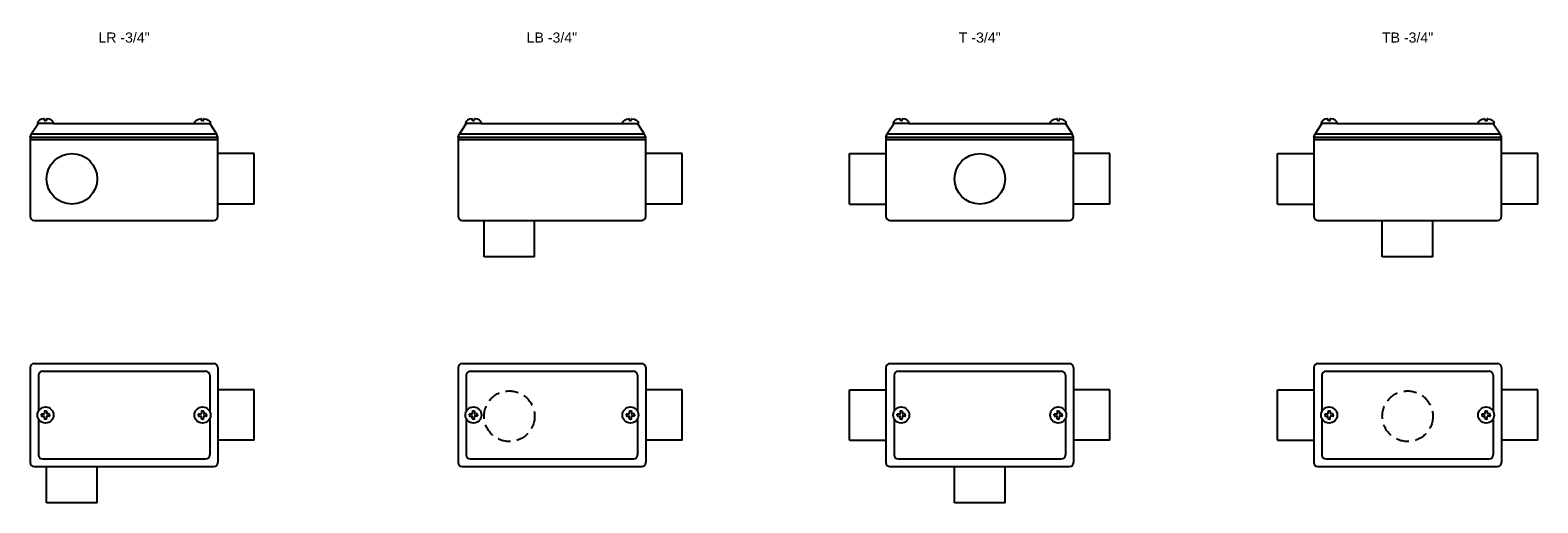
# Model space of a CAD drawing. Header units: millimetres. Extents: x -236 to 2679, y -77 to 688.
# Tile 2 of 3: x 1296 to 2043, y 173 to 408. Entities that reach past the tile are written whole.
import ezdxf
from ezdxf.enums import TextEntityAlignment as Align

# ---------------------------------------------------------------- set-up
doc = ezdxf.new("R2010")
doc.units = ezdxf.units.MM
doc.linetypes.add('HIDDEN', pattern=[9.525, 6.35, -3.175])
doc.layers.add('CONDULETE', color=8, linetype='Continuous')
doc.layers.add('FURO VASADO', color=251, linetype='HIDDEN')
doc.styles.get("Standard").update_dxf_attribs({"font": 'arial.ttf'})

msp = doc.modelspace()

# ---------------------------------------------------------------- linework, layer by layer
at = {"layer": 'CONDULETE'}
for p, q in [((1300.35, 361.29), (1296.98, 356.08)), ((1307.65, 361.29), (1300.1, 361.29)), ((1303.35, 362.92), (1303.3, 363.47)), ((1303.87, 362.73), (1303.55, 362.73)), ((1303.87, 362.73), (1304.19, 362.73)), ((1304.39, 362.92), (1304.44, 363.47)), ((1307.65, 361.29), (1377.86, 361.29)), ((1377.86, 361.29), (1385.4, 361.29)), ((1381.11, 362.92), (1381.06, 363.47)), ((1381.63, 362.73), (1381.31, 362.73)), ((1381.63, 362.73), (1381.95, 362.73)), ((1382.15, 362.92), (1382.2, 363.47)), ((1385.16, 361.29), (1388.53, 356.08)), ((1512.25, 361.29), (1508.88, 356.08)), ((1519.55, 361.29), (1512, 361.29)), ((1515.26, 362.92), (1515.21, 363.47)), ((1515.78, 362.73), (1515.46, 362.73)), ((1515.78, 362.73), (1516.1, 362.73)), ((1516.3, 362.92), (1516.35, 363.47)), ((1519.55, 361.29), (1589.76, 361.29)), ((1589.76, 361.29), (1597.31, 361.29)), ((1593.01, 362.92), (1592.96, 363.47)), ((1593.53, 362.73), (1593.21, 362.73)), ((1593.53, 362.73), (1593.85, 362.73)), ((1594.05, 362.92), (1594.1, 363.47)), ((1597.06, 361.29), (1600.43, 356.08)), ((1724.16, 361.29), (1720.78, 356.08)), ((1731.46, 361.29), (1723.91, 361.29)), ((1727.16, 362.92), (1727.11, 363.47)), ((1727.68, 362.73), (1727.36, 362.73)), ((1727.68, 362.73), (1728, 362.73)), ((1728.2, 362.92), (1728.25, 363.47)), ((1731.46, 361.29), (1801.66, 361.29)), ((1801.66, 361.29), (1809.21, 361.29)), ((1804.92, 362.92), (1804.87, 363.47)), ((1805.44, 362.73), (1805.12, 362.73)), ((1805.44, 362.73), (1805.76, 362.73)), ((1805.96, 362.92), (1806.01, 363.47)), ((1808.96, 361.29), (1812.34, 356.08)), ((1936.06, 361.29), (1932.69, 356.08)), ((1943.36, 361.29), (1935.81, 361.29)), ((1939.07, 362.92), (1939.02, 363.47)), ((1939.59, 362.73), (1939.27, 362.73)), ((1939.59, 362.73), (1939.91, 362.73)), ((1940.11, 362.92), (1940.16, 363.47)), ((1943.36, 361.29), (2013.57, 361.29)), ((2013.57, 361.29), (2021.12, 361.29)), ((2016.82, 362.92), (2016.77, 363.47)), ((2017.34, 362.73), (2017.02, 362.73)), ((2017.34, 362.73), (2017.66, 362.73)), ((2017.86, 362.92), (2017.91, 363.47)), ((2020.87, 361.29), (2024.24, 356.08)), ((1296.25, 354.42), (1296.98, 356.08)), ((1296.25, 354.42), (1296.25, 315.29)), ((1296.25, 354.42), (1389.25, 354.42)), ((1296.25, 353.29), (1389.25, 353.29)), ((1296.98, 356.08), (1388.53, 356.08)), ((1389.25, 354.42), (1388.53, 356.08)), ((1389.25, 315.29), (1389.25, 354.42)), ((1508.16, 354.42), (1508.88, 356.08)), ((1508.16, 354.42), (1508.16, 315.29)), ((1508.16, 354.42), (1601.16, 354.42)), ((1508.16, 353.29), (1601.16, 353.29)), ((1508.88, 356.08), (1600.43, 356.08)), ((1601.16, 354.42), (1600.43, 356.08)), ((1601.16, 315.29), (1601.16, 354.42)), ((1720.06, 354.42), (1720.78, 356.08)), ((1720.06, 354.42), (1720.06, 315.29)), ((1720.06, 354.42), (1813.06, 354.42)), ((1720.06, 353.29), (1813.06, 353.29)), ((1720.78, 356.08), (1812.34, 356.08)), ((1813.06, 354.42), (1812.34, 356.08)), ((1813.06, 315.29), (1813.06, 354.42)), ((1931.96, 354.42), (1932.69, 356.08)), ((1931.96, 354.42), (1931.96, 315.29)), ((1931.96, 354.42), (2024.96, 354.42)), ((1931.96, 353.29), (2024.96, 353.29)), ((1932.69, 356.08), (2024.24, 356.08)), ((2024.96, 354.42), (2024.24, 356.08)), ((2024.96, 315.29), (2024.96, 354.42)), ((1407.25, 346.38), (1389.25, 346.38)), ((1407.25, 321.33), (1407.25, 346.38)), ((1619.16, 346.38), (1601.16, 346.38)), ((1619.16, 321.33), (1619.16, 346.38)), ((1702.06, 346.38), (1720.06, 346.38)), ((1702.06, 321.33), (1702.06, 346.38)), ((1831.06, 346.38), (1813.06, 346.38)), ((1831.06, 321.33), (1831.06, 346.38)), ((1913.96, 346.38), (1931.96, 346.38)), ((1913.96, 321.33), (1913.96, 346.38)), ((2042.96, 346.38), (2024.96, 346.38)), ((2042.96, 321.33), (2042.96, 346.38)), ((1407.25, 321.33), (1389.25, 321.33)), ((1619.16, 321.33), (1601.16, 321.33)), ((1702.06, 321.33), (1720.06, 321.33)), ((1831.06, 321.33), (1813.06, 321.33)), ((1913.96, 321.33), (1931.96, 321.33)), ((2042.96, 321.33), (2024.96, 321.33)), ((1298.25, 313.29), (1387.25, 313.29)), ((1510.16, 313.29), (1599.16, 313.29)), ((1521.07, 295.29), (1521.07, 313.29)), ((1546.12, 295.29), (1546.12, 313.29)), ((1722.06, 313.29), (1811.06, 313.29)), ((1933.96, 313.29), (2022.96, 313.29)), ((1965.94, 295.29), (1965.94, 313.29)), ((1990.99, 295.29), (1990.99, 313.29)), ((1546.12, 295.29), (1521.07, 295.29)), ((1990.99, 295.29), (1965.94, 295.29)), ((1296.25, 240.35), (1296.25, 193.35)), ((1298.25, 242.35), (1387.25, 242.35)), ((1389.25, 240.35), (1389.25, 193.35)), ((1508.16, 240.35), (1508.16, 193.35)), ((1510.16, 242.35), (1599.16, 242.35)), ((1601.16, 240.35), (1601.16, 193.35)), ((1720.06, 240.35), (1720.06, 193.35)), ((1722.06, 242.35), (1811.06, 242.35)), ((1813.06, 240.35), (1813.06, 193.35)), ((1931.96, 240.35), (1931.96, 193.35)), ((1933.96, 242.35), (2022.96, 242.35)), ((2024.96, 240.35), (2024.96, 193.35)), ((1300.35, 236.56), (1300.35, 218.72)), ((1302.35, 238.56), (1383.16, 238.56)), ((1385.16, 236.56), (1385.16, 218.72)), ((1512.25, 236.56), (1512.25, 218.72)), ((1514.25, 238.56), (1595.06, 238.56)), ((1597.06, 236.56), (1597.06, 218.72)), ((1724.16, 236.56), (1724.16, 218.72)), ((1726.16, 238.56), (1806.96, 238.56)), ((1808.96, 236.56), (1808.96, 218.72)), ((1936.06, 236.56), (1936.06, 218.72)), ((1938.06, 238.56), (2018.87, 238.56)), ((2020.87, 236.56), (2020.87, 218.72)), ((1407.25, 229.38), (1389.25, 229.38)), ((1407.25, 204.33), (1407.25, 229.38)), ((1619.16, 229.38), (1601.16, 229.38)), ((1619.16, 204.33), (1619.16, 229.38)), ((1702.06, 229.38), (1720.06, 229.38)), ((1702.06, 204.33), (1702.06, 229.38)), ((1831.06, 229.38), (1813.06, 229.38)), ((1831.06, 204.33), (1831.06, 229.38)), ((1913.96, 229.38), (1931.96, 229.38)), ((1913.96, 204.33), (1913.96, 229.38)), ((2042.96, 229.38), (2024.96, 229.38)), ((2042.96, 204.33), (2042.96, 229.38)), ((1301.88, 216.85), (1301.88, 217.22)), ((1301.88, 216.85), (1301.88, 216.48)), ((1302.08, 217.42), (1303.14, 217.42)), ((1303.3, 218.65), (1303.3, 217.58)), ((1303.87, 218.85), (1303.5, 218.85)), ((1303.87, 218.85), (1304.24, 218.85)), ((1304.44, 218.65), (1304.44, 217.58)), ((1305.67, 217.42), (1304.6, 217.42)), ((1305.87, 216.85), (1305.87, 217.22)), ((1305.87, 216.85), (1305.87, 216.48)), ((1379.63, 216.85), (1379.63, 217.22)), ((1379.63, 216.85), (1379.63, 216.48)), ((1379.83, 217.42), (1380.9, 217.42)), ((1381.06, 218.65), (1381.06, 217.58)), ((1381.63, 218.85), (1381.26, 218.85)), ((1381.63, 218.85), (1382, 218.85)), ((1382.2, 218.65), (1382.2, 217.58)), ((1383.42, 217.42), (1382.36, 217.42)), ((1383.62, 216.85), (1383.62, 217.22)), ((1383.62, 216.85), (1383.62, 216.48)), ((1513.78, 216.85), (1513.78, 217.22)), ((1513.78, 216.85), (1513.78, 216.48)), ((1513.98, 217.42), (1515.05, 217.42)), ((1515.21, 218.65), (1515.21, 217.58)), ((1515.78, 218.85), (1515.41, 218.85)), ((1515.78, 218.85), (1516.15, 218.85)), ((1516.35, 218.65), (1516.35, 217.58)), ((1517.57, 217.42), (1516.51, 217.42)), ((1517.77, 216.85), (1517.77, 217.22)), ((1517.77, 216.85), (1517.77, 216.48)), ((1591.54, 216.85), (1591.54, 217.22)), ((1591.54, 216.85), (1591.54, 216.48)), ((1591.74, 217.42), (1592.8, 217.42)), ((1592.96, 218.65), (1592.96, 217.58)), ((1593.53, 218.85), (1593.16, 218.85)), ((1593.53, 218.85), (1593.9, 218.85)), ((1594.1, 218.65), (1594.1, 217.58)), ((1595.33, 217.42), (1594.26, 217.42)), ((1595.53, 216.85), (1595.53, 217.22)), ((1595.53, 216.85), (1595.53, 216.48)), ((1725.69, 216.85), (1725.69, 217.22)), ((1725.69, 216.85), (1725.69, 216.48)), ((1725.89, 217.42), (1726.95, 217.42)), ((1727.11, 218.65), (1727.11, 217.58)), ((1727.68, 218.85), (1727.31, 218.85)), ((1727.68, 218.85), (1728.05, 218.85)), ((1728.25, 218.65), (1728.25, 217.58)), ((1729.48, 217.42), (1728.41, 217.42)), ((1729.68, 216.85), (1729.68, 217.22)), ((1729.68, 216.85), (1729.68, 216.48)), ((1803.44, 216.85), (1803.44, 217.22)), ((1803.44, 216.85), (1803.44, 216.48)), ((1803.64, 217.42), (1804.71, 217.42)), ((1804.87, 218.65), (1804.87, 217.58)), ((1805.44, 218.85), (1805.07, 218.85)), ((1805.44, 218.85), (1805.81, 218.85)), ((1806.01, 218.65), (1806.01, 217.58)), ((1807.23, 217.42), (1806.17, 217.42)), ((1807.43, 216.85), (1807.43, 217.22)), ((1807.43, 216.85), (1807.43, 216.48)), ((1937.59, 216.85), (1937.59, 217.22)), ((1937.59, 216.85), (1937.59, 216.48)), ((1937.79, 217.42), (1938.86, 217.42)), ((1939.02, 218.65), (1939.02, 217.58)), ((1939.59, 218.85), (1939.22, 218.85)), ((1939.59, 218.85), (1939.96, 218.85)), ((1940.16, 218.65), (1940.16, 217.58)), ((1941.38, 217.42), (1940.32, 217.42)), ((1941.58, 216.85), (1941.58, 217.22)), ((1941.58, 216.85), (1941.58, 216.48)), ((2015.35, 216.85), (2015.35, 217.22)), ((2015.35, 216.85), (2015.35, 216.48)), ((2015.55, 217.42), (2016.61, 217.42)), ((2016.77, 218.65), (2016.77, 217.58)), ((2017.34, 218.85), (2016.97, 218.85)), ((2017.34, 218.85), (2017.71, 218.85)), ((2017.91, 218.65), (2017.91, 217.58)), ((2019.14, 217.42), (2018.07, 217.42)), ((2019.34, 216.85), (2019.34, 217.22)), ((2019.34, 216.85), (2019.34, 216.48)), ((1300.35, 214.99), (1300.35, 197.15)), ((1302.08, 216.28), (1303.14, 216.28)), ((1303.3, 215.06), (1303.3, 216.12)), ((1303.87, 214.86), (1303.5, 214.86)), ((1303.87, 214.86), (1304.24, 214.86)), ((1304.44, 215.06), (1304.44, 216.12)), ((1305.67, 216.28), (1304.6, 216.28)), ((1379.83, 216.28), (1380.9, 216.28)), ((1381.06, 215.06), (1381.06, 216.12)), ((1381.63, 214.86), (1381.26, 214.86)), ((1381.63, 214.86), (1382, 214.86)), ((1382.2, 215.06), (1382.2, 216.12)), ((1383.42, 216.28), (1382.36, 216.28)), ((1385.16, 214.99), (1385.16, 197.15)), ((1512.25, 214.99), (1512.25, 197.15)), ((1513.98, 216.28), (1515.05, 216.28)), ((1515.21, 215.06), (1515.21, 216.12)), ((1515.78, 214.86), (1515.41, 214.86)), ((1515.78, 214.86), (1516.15, 214.86)), ((1516.35, 215.06), (1516.35, 216.12)), ((1517.57, 216.28), (1516.51, 216.28)), ((1591.74, 216.28), (1592.8, 216.28)), ((1592.96, 215.06), (1592.96, 216.12)), ((1593.53, 214.86), (1593.16, 214.86)), ((1593.53, 214.86), (1593.9, 214.86)), ((1594.1, 215.06), (1594.1, 216.12)), ((1595.33, 216.28), (1594.26, 216.28)), ((1597.06, 214.99), (1597.06, 197.15)), ((1724.16, 214.99), (1724.16, 197.15)), ((1725.89, 216.28), (1726.95, 216.28)), ((1727.11, 215.06), (1727.11, 216.12)), ((1727.68, 214.86), (1727.31, 214.86)), ((1727.68, 214.86), (1728.05, 214.86)), ((1728.25, 215.06), (1728.25, 216.12)), ((1729.48, 216.28), (1728.41, 216.28)), ((1803.64, 216.28), (1804.71, 216.28)), ((1804.87, 215.06), (1804.87, 216.12)), ((1805.44, 214.86), (1805.07, 214.86)), ((1805.44, 214.86), (1805.81, 214.86)), ((1806.01, 215.06), (1806.01, 216.12)), ((1807.23, 216.28), (1806.17, 216.28)), ((1808.96, 214.99), (1808.96, 197.15)), ((1936.06, 214.99), (1936.06, 197.15)), ((1937.79, 216.28), (1938.86, 216.28)), ((1939.02, 215.06), (1939.02, 216.12)), ((1939.59, 214.86), (1939.22, 214.86)), ((1939.59, 214.86), (1939.96, 214.86)), ((1940.16, 215.06), (1940.16, 216.12)), ((1941.38, 216.28), (1940.32, 216.28)), ((2015.55, 216.28), (2016.61, 216.28)), ((2016.77, 215.06), (2016.77, 216.12)), ((2017.34, 214.86), (2016.97, 214.86)), ((2017.34, 214.86), (2017.71, 214.86)), ((2017.91, 215.06), (2017.91, 216.12)), ((2019.14, 216.28), (2018.07, 216.28)), ((2020.87, 214.99), (2020.87, 197.15)), ((1407.25, 204.33), (1389.25, 204.33)), ((1619.16, 204.33), (1601.16, 204.33)), ((1702.06, 204.33), (1720.06, 204.33)), ((1831.06, 204.33), (1813.06, 204.33)), ((1913.96, 204.33), (1931.96, 204.33)), ((2042.96, 204.33), (2024.96, 204.33)), ((1302.35, 195.15), (1383.16, 195.15)), ((1514.25, 195.15), (1595.06, 195.15)), ((1726.16, 195.15), (1806.96, 195.15)), ((1938.06, 195.15), (2018.87, 195.15)), ((1298.25, 191.35), (1387.25, 191.35)), ((1304.42, 173.35), (1304.42, 191.35)), ((1329.47, 173.35), (1329.47, 191.35)), ((1510.16, 191.35), (1599.16, 191.35)), ((1722.06, 191.35), (1811.06, 191.35)), ((1754.04, 173.35), (1754.04, 191.35)), ((1779.09, 173.35), (1779.09, 191.35)), ((1933.96, 191.35), (2022.96, 191.35)), ((1329.47, 173.35), (1304.42, 173.35)), ((1779.09, 173.35), (1754.04, 173.35))]:
    msp.add_line(p, q, dxfattribs=at)
for centre, radius in [((1316.94, 333.85), 12.53), ((1766.6, 333.85), 12.53), ((1303.87, 216.85), 3.99), ((1381.63, 216.85), 3.99), ((1515.78, 216.85), 3.99), ((1593.53, 216.85), 3.99), ((1727.68, 216.85), 3.99), ((1805.44, 216.85), 3.99), ((1939.59, 216.85), 3.99), ((2017.34, 216.85), 3.99)]:
    msp.add_circle(centre, radius, dxfattribs=at)
for centre, radius, start, end in [((1300.1, 361.49), 0.2, 170.96153, 270), ((1303.11, 363.46), 0.2, 5.15271, 97.00038), ((1303.55, 362.93), 0.2, 185.15271, 270), ((1304.19, 362.93), 0.2, 270, 354.84729), ((1304.64, 363.46), 0.2, 82.99962, 174.84729), ((1307.65, 361.49), 0.2, 270, 9.03847), ((1377.86, 361.49), 0.2, 170.96153, 270), ((1380.86, 363.46), 0.2, 5.15271, 97.00038), ((1381.31, 362.93), 0.2, 185.15271, 270), ((1381.95, 362.93), 0.2, 270, 354.84729), ((1382.4, 363.46), 0.2, 82.99962, 174.84729), ((1385.4, 361.49), 0.2, 270, 9.03847), ((1512, 361.49), 0.2, 170.96153, 270), ((1515.01, 363.46), 0.2, 5.15271, 97.00038), ((1515.46, 362.93), 0.2, 185.15271, 270), ((1516.1, 362.93), 0.2, 270, 354.84729), ((1516.55, 363.46), 0.2, 82.99962, 174.84729), ((1519.55, 361.49), 0.2, 270, 9.03847), ((1589.76, 361.49), 0.2, 170.96153, 270), ((1592.76, 363.46), 0.2, 5.15271, 97.00038), ((1593.21, 362.93), 0.2, 185.15271, 270), ((1593.85, 362.93), 0.2, 270, 354.84729), ((1594.3, 363.46), 0.2, 82.99962, 174.84729), ((1597.31, 361.49), 0.2, 270, 9.03847), ((1723.91, 361.49), 0.2, 170.96153, 270), ((1726.91, 363.46), 0.2, 5.15271, 97.00038), ((1727.36, 362.93), 0.2, 185.15271, 270), ((1728, 362.93), 0.2, 270, 354.84729), ((1728.45, 363.46), 0.2, 82.99962, 174.84729), ((1731.46, 361.49), 0.2, 270, 9.03847), ((1801.66, 361.49), 0.2, 170.96153, 270), ((1804.67, 363.46), 0.2, 5.15271, 97.00038), ((1805.12, 362.93), 0.2, 185.15271, 270), ((1805.76, 362.93), 0.2, 270, 354.84729), ((1806.21, 363.46), 0.2, 82.99962, 174.84729), ((1809.21, 361.49), 0.2, 270, 9.03847), ((1935.81, 361.49), 0.2, 170.96153, 270), ((1938.82, 363.46), 0.2, 5.15271, 97.00038), ((1939.27, 362.93), 0.2, 185.15271, 270), ((1939.91, 362.93), 0.2, 270, 354.84729), ((1940.36, 363.46), 0.2, 82.99962, 174.84729), ((1943.36, 361.49), 0.2, 270, 9.03847), ((2013.57, 361.49), 0.2, 170.96153, 270), ((2016.57, 363.46), 0.2, 5.15271, 97.00038), ((2017.02, 362.93), 0.2, 185.15271, 270), ((2017.66, 362.93), 0.2, 270, 354.84729), ((2018.11, 363.46), 0.2, 82.99962, 174.84729), ((2021.12, 361.49), 0.2, 270, 9.03847), ((1298.25, 315.29), 2, 180, 270), ((1387.25, 315.29), 2, 270, 0), ((1510.16, 315.29), 2, 180, 270), ((1599.16, 315.29), 2, 270, 0), ((1722.06, 315.29), 2, 180, 270), ((1811.06, 315.29), 2, 270, 0), ((1933.96, 315.29), 2, 180, 270), ((2022.96, 315.29), 2, 270, 0), ((1298.25, 240.35), 2, 90, 180), ((1387.25, 240.35), 2, 0, 90), ((1510.16, 240.35), 2, 90, 180), ((1599.16, 240.35), 2, 0, 90), ((1722.06, 240.35), 2, 90, 180), ((1811.06, 240.35), 2, 0, 90), ((1933.96, 240.35), 2, 90, 180), ((2022.96, 240.35), 2, 0, 90), ((1302.35, 236.56), 2, 90, 180), ((1383.16, 236.56), 2, 0, 90), ((1514.25, 236.56), 2, 90, 180), ((1595.06, 236.56), 2, 0, 90), ((1726.16, 236.56), 2, 90, 180), ((1806.96, 236.56), 2, 0, 90), ((1938.06, 236.56), 2, 90, 180), ((2018.87, 236.56), 2, 0, 90), ((1302.08, 217.22), 0.2, 90, 180), ((1303.14, 217.58), 0.16, 270, 0), ((1303.5, 218.65), 0.2, 90, 180), ((1304.24, 218.65), 0.2, 0, 90), ((1304.6, 217.58), 0.16, 180, 270), ((1305.67, 217.22), 0.2, 0, 90), ((1379.83, 217.22), 0.2, 90, 180), ((1380.9, 217.58), 0.16, 270, 0), ((1381.26, 218.65), 0.2, 90, 180), ((1382, 218.65), 0.2, 0, 90), ((1382.36, 217.58), 0.16, 180, 270), ((1383.42, 217.22), 0.2, 0, 90), ((1513.98, 217.22), 0.2, 90, 180), ((1515.05, 217.58), 0.16, 270, 0), ((1515.41, 218.65), 0.2, 90, 180), ((1516.15, 218.65), 0.2, 0, 90), ((1516.51, 217.58), 0.16, 180, 270), ((1517.57, 217.22), 0.2, 0, 90), ((1591.74, 217.22), 0.2, 90, 180), ((1592.8, 217.58), 0.16, 270, 0), ((1593.16, 218.65), 0.2, 90, 180), ((1593.9, 218.65), 0.2, 0, 90), ((1594.26, 217.58), 0.16, 180, 270), ((1595.33, 217.22), 0.2, 0, 90), ((1725.89, 217.22), 0.2, 90, 180), ((1726.95, 217.58), 0.16, 270, 0), ((1727.31, 218.65), 0.2, 90, 180), ((1728.05, 218.65), 0.2, 0, 90), ((1728.41, 217.58), 0.16, 180, 270), ((1729.48, 217.22), 0.2, 0, 90), ((1803.64, 217.22), 0.2, 90, 180), ((1804.71, 217.58), 0.16, 270, 0), ((1805.07, 218.65), 0.2, 90, 180), ((1805.81, 218.65), 0.2, 0, 90), ((1806.17, 217.58), 0.16, 180, 270), ((1807.23, 217.22), 0.2, 0, 90), ((1937.79, 217.22), 0.2, 90, 180), ((1938.86, 217.58), 0.16, 270, 0), ((1939.22, 218.65), 0.2, 90, 180), ((1939.96, 218.65), 0.2, 0, 90), ((1940.32, 217.58), 0.16, 180, 270), ((1941.38, 217.22), 0.2, 0, 90), ((2015.55, 217.22), 0.2, 90, 180), ((2016.61, 217.58), 0.16, 270, 0), ((2016.97, 218.65), 0.2, 90, 180), ((2017.71, 218.65), 0.2, 0, 90), ((2018.07, 217.58), 0.16, 180, 270), ((2019.14, 217.22), 0.2, 0, 90), ((1302.08, 216.48), 0.2, 180, 270), ((1303.14, 216.12), 0.16, 0, 90), ((1303.5, 215.06), 0.2, 180, 270), ((1304.24, 215.06), 0.2, 270, 0), ((1304.6, 216.12), 0.16, 90, 180), ((1305.67, 216.48), 0.2, 270, 0), ((1379.83, 216.48), 0.2, 180, 270), ((1380.9, 216.12), 0.16, 0, 90), ((1381.26, 215.06), 0.2, 180, 270), ((1382, 215.06), 0.2, 270, 0), ((1382.36, 216.12), 0.16, 90, 180), ((1383.42, 216.48), 0.2, 270, 0), ((1513.98, 216.48), 0.2, 180, 270), ((1515.05, 216.12), 0.16, 0, 90), ((1515.41, 215.06), 0.2, 180, 270), ((1516.15, 215.06), 0.2, 270, 0), ((1516.51, 216.12), 0.16, 90, 180), ((1517.57, 216.48), 0.2, 270, 0), ((1591.74, 216.48), 0.2, 180, 270), ((1592.8, 216.12), 0.16, 0, 90), ((1593.16, 215.06), 0.2, 180, 270), ((1593.9, 215.06), 0.2, 270, 0), ((1594.26, 216.12), 0.16, 90, 180), ((1595.33, 216.48), 0.2, 270, 0), ((1725.89, 216.48), 0.2, 180, 270), ((1726.95, 216.12), 0.16, 0, 90), ((1727.31, 215.06), 0.2, 180, 270), ((1728.05, 215.06), 0.2, 270, 0), ((1728.41, 216.12), 0.16, 90, 180), ((1729.48, 216.48), 0.2, 270, 0), ((1803.64, 216.48), 0.2, 180, 270), ((1804.71, 216.12), 0.16, 0, 90), ((1805.07, 215.06), 0.2, 180, 270), ((1805.81, 215.06), 0.2, 270, 0), ((1806.17, 216.12), 0.16, 90, 180), ((1807.23, 216.48), 0.2, 270, 0), ((1937.79, 216.48), 0.2, 180, 270), ((1938.86, 216.12), 0.16, 0, 90), ((1939.22, 215.06), 0.2, 180, 270), ((1939.96, 215.06), 0.2, 270, 0), ((1940.32, 216.12), 0.16, 90, 180), ((1941.38, 216.48), 0.2, 270, 0), ((2015.55, 216.48), 0.2, 180, 270), ((2016.61, 216.12), 0.16, 0, 90), ((2016.97, 215.06), 0.2, 180, 270), ((2017.71, 215.06), 0.2, 270, 0), ((2018.07, 216.12), 0.16, 90, 180), ((2019.14, 216.48), 0.2, 270, 0), ((1302.35, 197.15), 2, 180, 270), ((1383.16, 197.15), 2, 270, 0), ((1514.25, 197.15), 2, 180, 270), ((1595.06, 197.15), 2, 270, 0), ((1726.16, 197.15), 2, 180, 270), ((1806.96, 197.15), 2, 270, 0), ((1938.06, 197.15), 2, 180, 270), ((2018.87, 197.15), 2, 270, 0), ((1298.25, 193.35), 2, 180, 270), ((1387.25, 193.35), 2, 270, 0), ((1510.16, 193.35), 2, 180, 270), ((1599.16, 193.35), 2, 270, 0), ((1722.06, 193.35), 2, 180, 270), ((1811.06, 193.35), 2, 270, 0), ((1933.96, 193.35), 2, 180, 270), ((2022.96, 193.35), 2, 270, 0)]:
    msp.add_arc(centre, radius, start, end, dxfattribs=at)
for centre, start_param, end_param in [((1303.87, 361.29), 4.912545, 6.1872), ((1303.87, 361.29), 3.237578, 4.512233), ((1515.78, 361.29), 4.912545, 6.1872), ((1515.78, 361.29), 3.237578, 4.512233), ((1727.68, 361.29), 4.912545, 6.1872), ((1727.68, 361.29), 3.237578, 4.512233), ((1939.59, 361.29), 4.912545, 6.1872), ((1939.59, 361.29), 3.237578, 4.512233)]:
    msp.add_ellipse(centre, major_axis=(-3.99, 0), ratio=0.605263, start_param=start_param, end_param=end_param, dxfattribs=at)
at = {"layer": 'CONDULETE', "extrusion": (0, 0, -1)}
for centre, start_param, end_param in [((1381.63, 361.29), 3.237578, 4.512233), ((1381.63, 361.29), 4.912545, 6.1872), ((1593.53, 361.29), 3.237578, 4.512233), ((1593.53, 361.29), 4.912545, 6.1872), ((1805.44, 361.29), 3.237578, 4.512233), ((1805.44, 361.29), 4.912545, 6.1872), ((2017.34, 361.29), 3.237578, 4.512233), ((2017.34, 361.29), 4.912545, 6.1872)]:
    msp.add_ellipse(centre, major_axis=(3.99, 0), ratio=0.605263, start_param=start_param, end_param=end_param, dxfattribs=at)
at = {"layer": 'FURO VASADO', "linetype": 'HIDDEN'}
for centre in [(1533.59, 216.28), (1978.46, 216.28)]:
    msp.add_circle(centre, 12.53, dxfattribs=at)

# ---------------------------------------------------------------- texts
at = {"color": 1}
for s, p in [('LR -3/4"', (1342.75, 403.95)), ('LB -3/4"', (1554.66, 403.95)), ('T -3/4"', (1766.56, 403.95)), ('TB -3/4"', (1978.46, 403.95))]:
    msp.add_text(s, height=5, dxfattribs=at).set_placement(p, align=Align.MIDDLE)

doc.saveas('drawing.dxf')
